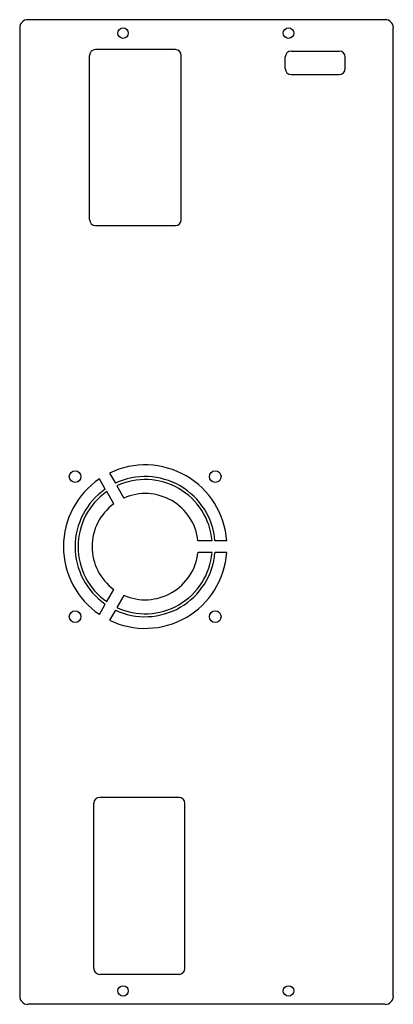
# Model space of a CAD drawing. Header units: millimetres. Extents: x 364 to 428, y 284 to 453.
import ezdxf

# ---------------------------------------------------------------- set-up
doc = ezdxf.new("R2010")
doc.units = ezdxf.units.MM
doc.header["$LTSCALE"] = 65.395
doc.layers.get('0').update_dxf_attribs({"linetype": 'CONTINUOUS'})

msp = doc.modelspace()

# ---------------------------------------------------------------- linework, layer by layer
at = {"color": 7, "linetype": 'Continuous'}
for p, q in [((426.5, 453.07), (365.29, 453.07)), ((363.89, 451.67), (363.89, 285.78)), ((427.89, 285.78), (427.89, 451.67)), ((390.58, 447.94), (376.86, 447.94)), ((410.39, 447.68), (418.64, 447.68)), ((375.86, 418.81), (375.86, 446.94)), ((391.58, 418.81), (391.58, 446.94)), ((409.39, 444.68), (409.39, 446.68)), ((419.64, 444.68), (419.64, 446.68)), ((410.39, 443.68), (418.64, 443.68)), ((376.86, 417.81), (390.58, 417.81)), ((379.28, 375.38), (380.28, 373.64)), ((378.55, 372.64), (377.55, 374.38)), ((380.53, 373.21), (381.74, 371.12)), ((380, 370.12), (378.8, 372.21)), ((396.85, 363.79), (394.44, 363.79)), ((399.36, 363.79), (397.35, 363.79)), ((396.85, 361.79), (394.44, 361.79)), ((399.36, 361.79), (397.35, 361.79)), ((378.8, 353.37), (380, 355.45)), ((381.74, 354.45), (380.53, 352.37)), ((377.55, 351.19), (378.55, 352.93)), ((380.28, 351.93), (379.28, 350.19)), ((376.6, 290.52), (376.6, 318.83)), ((391.19, 319.83), (377.6, 319.83)), ((392.19, 290.52), (392.19, 318.83)), ((391.19, 289.52), (377.6, 289.52)), ((426.5, 284.39), (365.29, 284.39))]:
    msp.add_line(p, q, dxfattribs=at)
for centre, radius in [((381.6, 450.77), 0.9), ((409.94, 450.77), 0.9), ((373.39, 374.79), 1), ((397.39, 374.79), 1), ((373.39, 350.79), 1), ((397.39, 350.79), 1), ((381.6, 286.68), 0.9), ((409.94, 286.68), 0.9)]:
    msp.add_circle(centre, radius, dxfattribs=at)
for centre, radius, start, end in [((365.29, 451.67), 1.4, 90, 180), ((426.5, 451.67), 1.4, 0, 90), ((376.86, 446.94), 1, 90, 180), ((390.58, 446.94), 1, 0, 90), ((410.39, 446.68), 1, 90, 180), ((418.64, 446.68), 1, 0, 90), ((410.39, 444.68), 1, 180, 270), ((418.64, 444.68), 1, 270, 360), ((376.86, 418.81), 1, 180, 270), ((390.58, 418.81), 1, 270, 360), ((385.39, 362.79), 14, 4.096, 115.904), ((385.39, 362.79), 12, 4.7802, 115.2198), ((385.39, 362.79), 14, 124.096, 235.904), ((385.39, 362.79), 11.5, 4.9885, 115.0115), ((385.39, 362.79), 12, 124.7802, 235.2198), ((385.39, 362.79), 11.5, 124.9885, 235.0115), ((385.39, 362.79), 9.1, 6.309, 113.691), ((385.39, 362.79), 9.1, 126.309, 233.691), ((385.39, 362.79), 14, 244.096, 355.904), ((385.39, 362.79), 12, 244.7802, 355.2198), ((385.39, 362.79), 11.5, 244.9885, 355.0115), ((385.39, 362.79), 9.1, 246.309, 353.691), ((377.6, 318.83), 1, 90, 180), ((391.19, 318.83), 1, 0, 90), ((377.6, 290.52), 1, 180, 270), ((391.19, 290.52), 1, 270, 360), ((365.29, 285.78), 1.4, 180, 270), ((426.5, 285.78), 1.4, 270, 360)]:
    msp.add_arc(centre, radius, start, end, dxfattribs=at)

doc.saveas('drawing.dxf')
